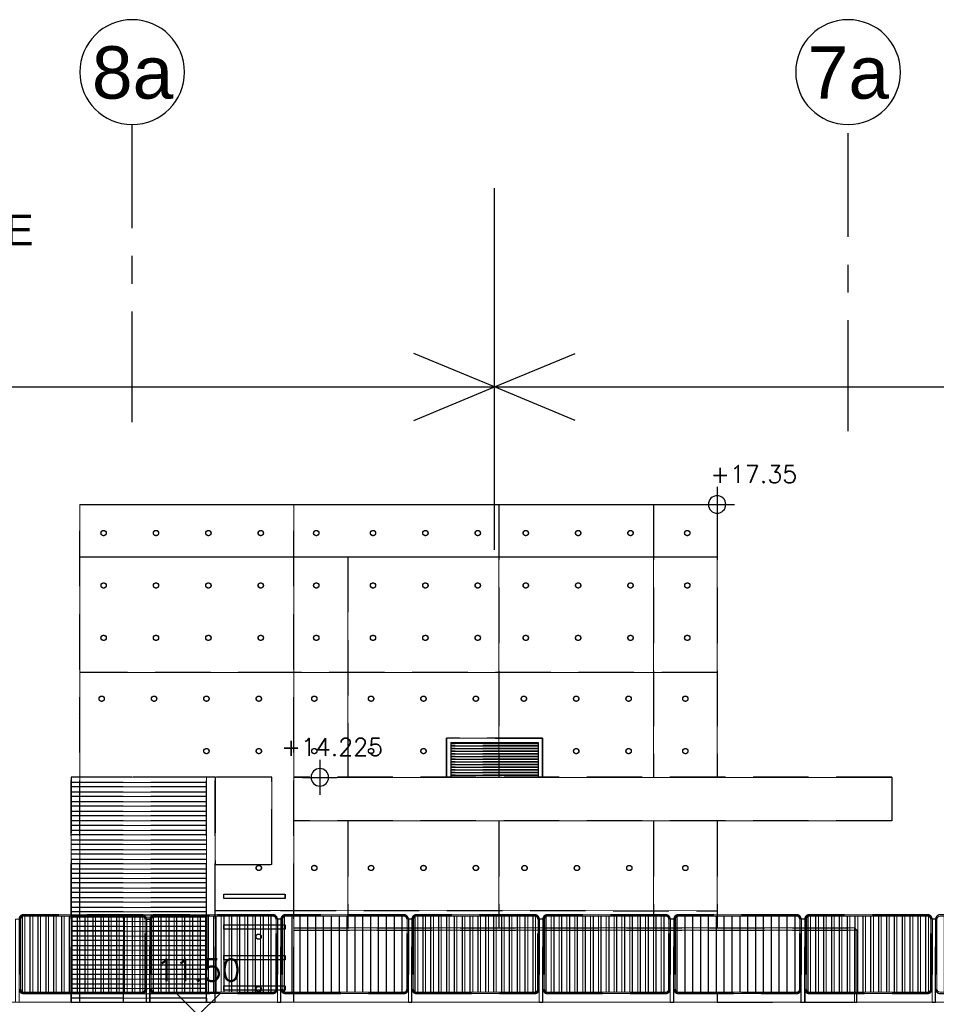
# Model space of a CAD drawing. Header units: millimetres. Extents: x 113048 to 489828, y -130780 to 23393.
# Tile 8 of 98: x 150781 to 161281, y -116394 to -105118. Entities that reach past the tile are written whole.
import ezdxf
from ezdxf.enums import TextEntityAlignment as Align

# ---------------------------------------------------------------- set-up
doc = ezdxf.new("R2010")
doc.units = ezdxf.units.MM
doc.header["$LTSCALE"] = 100
for name, pattern in [('DASHDOT', [1, 0.5, -0.25, 0, -0.25]), ('Grid Line', [22.225, 12.7, -3.175, 3.175, -3.175]), ('Hidden', [9.525, 6.35, -3.175])]:
    doc.linetypes.add(name, pattern=pattern)
for name, color, linetype in [('+C-160', 160, 'Hidden'), ('+C-201', 201, 'Continuous'), ('DLN020__', 6, 'DASHDOT'), ('DLN040__', 7, 'Continuous'), ('DLN980__', 1, 'Continuous'), ('LEVEL', 7, 'Continuous')]:
    doc.layers.add(name, color=color, linetype=linetype)
for name, color, linetype, lineweight in [('A-GLAZ', 8, 'Continuous', 9), ('A-WALL', 2, 'Continuous', 9), ('Metal Railing', 251, 'Continuous', 9)]:
    doc.layers.add(name, color=color, linetype=linetype, lineweight=lineweight)
doc.styles.add('romans', font='romans.shx')
doc.styles.add('SWISS MD BT', font='swiss.ttf')

# ---------------------------------------------------------------- blocks, each defined once
blk = doc.blocks.new('ELEX')
at = {"layer": 'LEVEL'}
for p, q in [((0, 0.5), (0, -0.5)), ((0.5, 0), (-0.5, 0))]:
    blk.add_line(p, q, dxfattribs=at)
blk.add_circle((0, 0), 0.25, dxfattribs=at)
at = {"layer": 'LEVEL', "style": 'romans'}
blk.add_attdef('ELEX', (0.257, 0.354), '', height=0.5, dxfattribs=at)
blk = doc.blocks.new('ELSECT')
at = {"layer": 'LEVEL'}
for p, q in [((-0.5, 0.5), (0, 0)), ((0.5, 0.5), (-0.5, 0.5)), ((0, 0), (0.5, 0.5))]:
    blk.add_line(p, q, dxfattribs=at)
at = {"layer": 'LEVEL', "style": 'romans'}
blk.add_attdef('ELSECT', text='', height=1, dxfattribs=at).set_placement((0, 1), align=Align.CENTER)
blk = doc.blocks.new('L1500 Metal Railing')
h = blk.add_hatch()
h.set_pattern_fill('_USER', color=256, scale=90, angle=228.6498, pattern_type=0)
h.set_pattern_definition([(90, (2e-07, 885), (-90, -1e-14), [])])
edge = h.paths.add_edge_path()
edge.add_line((-680, 15), (680, 15))
edge.add_arc((680, 50), 35, 270, 360)
edge.add_line((715, 50), (715, 850))
edge.add_arc((680, 850), 35, 360, 450)
edge.add_line((680, 885), (-680, 885))
edge.add_arc((-680, 850), 35, 450, 540)
edge.add_line((-715, 850), (-715, 50))
edge.add_arc((-680, 50), 35, 180, 270)
for points in [[(-770, -100), (-730, -100), (-730, 850), (-770, 850)], [(730, -100), (770, -100), (770, 850), (730, 850)]]:
    blk.add_lwpolyline(points, close=True)
for points in [[(-680, 0), (680, 0, 0.414214), (730, 50), (730, 850, 0.414214), (680, 900), (-680, 900, 0.414214), (-730, 850), (-730, 50, 0.414214)], [(-680, 15), (680, 15, 0.414214), (715, 50), (715, 850, 0.414214), (680, 885), (-680, 885, 0.414214), (-715, 850), (-715, 50, 0.414214)]]:
    blk.add_lwpolyline(points, format="xyb", close=True)
blk = doc.blocks.new('Grid - Bubble - 4mm-251209-Black Box Lvl _0_00_G_F- Kahlen')
at = {"layer": 'DLN020__', "linetype": 'Continuous'}
blk.add_circle((0, 0), 4, dxfattribs=at)
blk = doc.blocks.new('A$C713849A3')
at = {"layer": '+C-160'}
h = blk.add_hatch(dxfattribs=at)
h.set_pattern_fill('_USER', color=256, scale=90, angle=228.6498, pattern_type=0)
h.set_pattern_definition([(90, (-106677.76, -17605.06), (-90, -1e-14), [])])
edge = h.paths.add_edge_path()
edge.add_line((-107358, -18475), (-105998, -18475))
edge.add_arc((-105998, -18440), 35, 270, 360)
edge.add_line((-105963, -18440), (-105963, -17640))
edge.add_arc((-105998, -17640), 35, 360, 450)
edge.add_line((-105998, -17605), (-107358, -17605))
edge.add_arc((-107358, -17640), 35, 450, 540)
edge.add_line((-107393, -17640), (-107393, -18440))
edge.add_arc((-107358, -18440), 35, 180, 270)
h = blk.add_hatch(dxfattribs=at)
h.set_pattern_fill('_USER', color=256, scale=90, angle=228.6498, pattern_type=0)
h.set_pattern_definition([(90, (-105177.76, -17605.06), (-90, -1e-14), [])])
edge = h.paths.add_edge_path()
edge.add_line((-105858, -18475), (-104498, -18475))
edge.add_arc((-104498, -18440), 35, 270, 360)
edge.add_line((-104463, -18440), (-104463, -17640))
edge.add_arc((-104498, -17640), 35, 360, 450)
edge.add_line((-104498, -17605), (-105858, -17605))
edge.add_arc((-105858, -17640), 35, 450, 540)
edge.add_line((-105893, -17640), (-105893, -18440))
edge.add_arc((-105858, -18440), 35, 180, 270)
h = blk.add_hatch(dxfattribs=at)
h.set_pattern_fill('_USER', color=256, scale=90, angle=228.6498, pattern_type=0)
h.set_pattern_definition([(90, (-103677.76, -17605.06), (-90, -1e-14), [])])
edge = h.paths.add_edge_path()
edge.add_line((-104358, -18475), (-102998, -18475))
edge.add_arc((-102998, -18440), 35, 270, 360)
edge.add_line((-102963, -18440), (-102963, -17640))
edge.add_arc((-102998, -17640), 35, 360, 450)
edge.add_line((-102998, -17605), (-104358, -17605))
edge.add_arc((-104358, -17640), 35, 450, 540)
edge.add_line((-104393, -17640), (-104393, -18440))
edge.add_arc((-104358, -18440), 35, 180, 270)
h = blk.add_hatch(dxfattribs=at)
h.set_pattern_fill('_USER', color=256, scale=90, angle=228.6498, pattern_type=0)
h.set_pattern_definition([(90, (-102177.76, -17605.06), (-90, -1e-14), [])])
edge = h.paths.add_edge_path()
edge.add_line((-102858, -18475), (-101498, -18475))
edge.add_arc((-101498, -18440), 35, 270, 360)
edge.add_line((-101463, -18440), (-101463, -17640))
edge.add_arc((-101498, -17640), 35, 360, 450)
edge.add_line((-101498, -17605), (-102858, -17605))
edge.add_arc((-102858, -17640), 35, 450, 540)
edge.add_line((-102893, -17640), (-102893, -18440))
edge.add_arc((-102858, -18440), 35, 180, 270)
h = blk.add_hatch(dxfattribs=at)
h.set_pattern_fill('_USER', color=256, scale=90, angle=228.6498, pattern_type=0)
h.set_pattern_definition([(90, (-100677.76, -17605.06), (-90, -1e-14), [])])
edge = h.paths.add_edge_path()
edge.add_line((-101358, -18475), (-99998, -18475))
edge.add_arc((-99998, -18440), 35, 270, 360)
edge.add_line((-99963, -18440), (-99963, -17640))
edge.add_arc((-99998, -17640), 35, 360, 450)
edge.add_line((-99998, -17605), (-101358, -17605))
edge.add_arc((-101358, -17640), 35, 450, 540)
edge.add_line((-101393, -17640), (-101393, -18440))
edge.add_arc((-101358, -18440), 35, 180, 270)
h = blk.add_hatch(dxfattribs=at)
h.set_pattern_fill('_USER', color=256, scale=90, angle=228.6498, pattern_type=0)
h.set_pattern_definition([(90, (-99177.76, -17605.06), (-90, -1e-14), [])])
edge = h.paths.add_edge_path()
edge.add_line((-99858, -18475), (-98498, -18475))
edge.add_arc((-98498, -18440), 35, 270, 360)
edge.add_line((-98463, -18440), (-98463, -17640))
edge.add_arc((-98498, -17640), 35, 360, 450)
edge.add_line((-98498, -17605), (-99858, -17605))
edge.add_arc((-99858, -17640), 35, 450, 540)
edge.add_line((-99893, -17640), (-99893, -18440))
edge.add_arc((-99858, -18440), 35, 180, 270)
h = blk.add_hatch(dxfattribs=at)
h.set_pattern_fill('_USER', color=256, scale=90, angle=228.6498, pattern_type=0)
h.set_pattern_definition([(90, (-97677.76, -17605.06), (-90, -1e-14), [])])
edge = h.paths.add_edge_path()
edge.add_line((-98358, -18475), (-96998, -18475))
edge.add_arc((-96998, -18440), 35, 270, 360)
edge.add_line((-96963, -18440), (-96963, -17640))
edge.add_arc((-96998, -17640), 35, 360, 450)
edge.add_line((-96998, -17605), (-98358, -17605))
edge.add_arc((-98358, -17640), 35, 450, 540)
edge.add_line((-98393, -17640), (-98393, -18440))
edge.add_arc((-98358, -18440), 35, 180, 270)
for p, q in [((-106712, -18590, -2), (-106712, -12890, -2)), ((-106712, -12890, -2), (-104411, -12890, -2)), ((-104411, -12890, -2), (-99411, -12890, -2)), ((-104261, -18590, -1), (-104261, -12890, -2)), ((-101911, -12890, -2), (-101911, -16015, -2)), ((-100139, -12890, -2), (-100139, -16015, -2)), ((-99411, -12890, -2), (-99411, -16015, -2)), ((-106712, -13490, -2), (-104411, -13490, -2)), ((-104411, -13490, -2), (-99411, -13490, -2)), ((-103640, -13490, -2), (-103640, -16015, -2)), ((-104261, -14815, -1), (-106712, -14815, -2)), ((-99411, -14815, -2), (-104411, -14815, -2)), ((-101410, -15565, -2), (-102510, -15565, -2)), ((-102510, -16015, -2), (-102510, -15565, -2)), ((-102460, -15615, -2), (-101460, -15615, -2)), ((-102460, -15615, -2), (-102460, -16015, -2)), ((-101460, -15625, -2), (-102460, -15625, -2)), ((-101460, -15630, -2), (-102460, -15630, -2)), ((-101460, -15655, -2), (-102460, -15655, -2)), ((-101460, -15660, -2), (-102460, -15660, -2)), ((-101954, -15565, -2), (-101410, -15565, -2)), ((-101460, -15615, -2), (-101460, -16015, -2)), ((-101410, -15565, -2), (-101410, -16015, -2)), ((-101410, -16015, -2), (-101410, -15565, -2)), ((-101460, -15685, -2), (-102460, -15685, -2)), ((-101460, -15690, -2), (-102460, -15690, -2)), ((-101460, -15716, -2), (-102460, -15716, -2)), ((-101460, -15721, -2), (-102460, -15721, -2)), ((-101460, -15746, -2), (-102460, -15746, -2)), ((-101460, -15751, -2), (-102460, -15751, -2)), ((-101460, -15776, -2), (-102460, -15776, -2)), ((-101460, -15781, -2), (-102460, -15781, -2)), ((-101460, -15807, -2), (-102460, -15807, -2)), ((-101460, -15812, -2), (-102460, -15812, -2)), ((-101460, -15837, -2), (-102460, -15837, -2)), ((-101460, -15842, -2), (-102460, -15842, -2)), ((-101460, -15867, -2), (-102460, -15867, -2)), ((-101460, -15872, -2), (-102460, -15872, -2)), ((-101460, -15898, -2), (-102460, -15898, -2)), ((-101460, -15903, -2), (-102460, -15903, -2)), ((-101460, -15928, -2), (-102460, -15928, -2)), ((-101460, -15933, -2), (-102460, -15933, -2)), ((-101460, -15959, -2), (-102460, -15959, -2)), ((-101460, -15964, -2), (-102460, -15964, -2)), ((-101460, -15989, -2), (-102460, -15989, -2)), ((-101460, -15994, -2), (-102460, -15994, -2)), ((-106812, -18590, -2), (-106812, -16015, -2)), ((-105162, -16015, -2), (-106812, -16015, -1)), ((-105262, -16075, 0), (-106812, -16075, 0)), ((-105262, -18590, -2), (-105262, -16015, -2)), ((-105162, -18590, -2), (-105162, -16015, -2)), ((-97411, -16015, -2), (-104261, -16015, -1)), ((-97411, -16015, -2), (-97411, -16515, -2)), ((-105262, -16125, 0), (-106812, -16125, 0)), ((-105262, -16185, 0), (-106812, -16185, 0)), ((-105262, -16235, 0), (-106812, -16235, 0)), ((-105262, -16295, 0), (-106812, -16295, 0)), ((-105262, -16345, 0), (-106812, -16345, 0)), ((-105262, -16405, 0), (-106812, -16405, 0)), ((-105262, -16455, 0), (-106812, -16455, 0)), ((-105262, -16515, 0), (-106812, -16515, 0)), ((-105262, -16565, 0), (-106812, -16565, 0)), ((-97411, -16515, -2), (-104261, -16515, -1)), ((-103640, -16515, -2), (-103640, -17740, -2)), ((-101911, -16515, -2), (-101911, -17740, -2)), ((-100139, -16515, -2), (-100139, -17740, -2)), ((-99411, -16515, -2), (-99411, -17740, -2)), ((-105262, -16625, 0), (-106812, -16625, 0)), ((-105262, -16675, 0), (-106812, -16675, 0)), ((-105262, -16735, 0), (-106812, -16735, 0)), ((-105262, -16785, 0), (-106812, -16785, 0)), ((-105262, -16845, 0), (-106812, -16845, 0)), ((-105262, -16895, 0), (-106812, -16895, 0)), ((-105262, -16955, 0), (-106812, -16955, 0)), ((-105262, -17005, 0), (-106812, -17005, 0)), ((-105262, -17065, 0), (-106812, -17065, 0)), ((-105262, -17115, 0), (-106812, -17115, 0)), ((-105262, -17175, 0), (-106812, -17175, 0)), ((-105262, -17225, 0), (-106812, -17225, 0)), ((-105262, -17285, 0), (-106812, -17285, 0)), ((-105262, -17335, 0), (-106812, -17335, 0)), ((-105262, -17395, 0), (-106812, -17395, 0)), ((-105262, -17445, 0), (-106812, -17445, 0)), ((-105262, -17505, 0), (-106812, -17505, 0)), ((-105262, -17555, 0), (-106812, -17555, 0)), ((-105162, -17540, -1), (-104261, -17540, -1)), ((-104411, -17540, -2), (-99411, -17543, -2)), ((-105262, -17615, 0), (-106812, -17615, 0)), ((-105262, -17665, 0), (-106812, -17665, 0)), ((-105262, -17725, 0), (-106812, -17725, 0)), ((-105262, -17775, 0), (-106812, -17775, 0)), ((-104261, -17740, -2), (-97836, -17740, -2)), ((-104261, -17765, -2), (-97811, -17765, -2)), ((-97836, -17740, -2), (-97836, -18590, -2)), ((-97836, -17740, -2), (-97811, -17765, -2)), ((-97811, -17765, -2), (-97811, -18590, -2)), ((-105262, -17835, 0), (-106812, -17835, 0)), ((-105262, -17885, 0), (-106812, -17885, 0)), ((-105262, -17945, 0), (-106812, -17945, 0)), ((-105262, -17995, 0), (-106812, -17995, 0)), ((-105262, -18055, 0), (-106812, -18055, 0)), ((-105262, -18105, 0), (-106812, -18105, 0)), ((-105262, -18165, 0), (-106812, -18165, 0)), ((-105262, -18215, 0), (-106812, -18215, 0)), ((-105262, -18275, 0), (-106812, -18275, 0)), ((-105262, -18325, 0), (-106812, -18325, 0)), ((-105262, -18385, 0), (-106812, -18385, 0)), ((-105262, -18435, 0), (-106812, -18435, 0)), ((-105262, -18495, 0), (-106812, -18495, 0)), ((-105262, -18545, 0), (-106812, -18545, 0))]:
    blk.add_line(p, q, dxfattribs=at)
for points, elevation in [([(-102510, -16015), (-101410, -16015), (-101410, -15565), (-102510, -15565)], -2), ([(-104512, -16015), (-105162, -16015), (-105162, -17015), (-104512, -17015)], -2), ([(-105061, -17354), (-104361, -17354), (-104361, -17404), (-105061, -17404)], -1), ([(-105948, -18590), (-105908, -18590), (-105908, -17640), (-105948, -17640)], -1), ([(-105948, -18590), (-105908, -18590), (-105908, -17640), (-105948, -17640)], -1), ([(-104448, -18590), (-104408, -18590), (-104408, -17640), (-104448, -17640)], -1), ([(-104448, -18590), (-104408, -18590), (-104408, -17640), (-104448, -17640)], -1), ([(-102948, -18590), (-102908, -18590), (-102908, -17640), (-102948, -17640)], -1), ([(-102948, -18590), (-102908, -18590), (-102908, -17640), (-102948, -17640)], -1), ([(-101448, -18590), (-101408, -18590), (-101408, -17640), (-101448, -17640)], -1), ([(-101448, -18590), (-101408, -18590), (-101408, -17640), (-101448, -17640)], -1), ([(-99948, -18590), (-99908, -18590), (-99908, -17640), (-99948, -17640)], -1), ([(-99948, -18590), (-99908, -18590), (-99908, -17640), (-99948, -17640)], -1), ([(-98448, -18590), (-98408, -18590), (-98408, -17640), (-98448, -17640)], -1), ([(-98448, -18590), (-98408, -18590), (-98408, -17640), (-98448, -17640)], -1), ([(-96948, -18590), (-96908, -18590), (-96908, -17640), (-96948, -17640)], -1), ([(-96948, -18590), (-96908, -18590), (-96908, -17640), (-96948, -17640)], -1), ([(-105061, -17704), (-104361, -17704), (-104361, -17754), (-105061, -17754)], -1), ([(-105061, -18054), (-104361, -18054), (-104361, -18104), (-105061, -18104)], -1), ([(-105061, -18404), (-104361, -18404), (-104361, -18454), (-105061, -18454)], -1)]:
    blk.add_lwpolyline(points, close=True, dxfattribs=dict(at, elevation=elevation))
for points, elevation in [([(-106812, -17590), (-105998, -17590, -0.414214), (-105948, -17640), (-105908, -17640, -0.414214), (-105858, -17590), (-105162, -17590), (-105162, -17015), (-104512, -17015), (-104512, -16015), (-106812, -16015)], -2), ([(-107358, -18490), (-105998, -18490, 0.414214), (-105948, -18440), (-105948, -17640, 0.414214), (-105998, -17590), (-107358, -17590, 0.414214), (-107408, -17640), (-107408, -18440, 0.414214)], -1), ([(-105858, -18490), (-104498, -18490, 0.414214), (-104448, -18440), (-104448, -17640, 0.414214), (-104498, -17590), (-105858, -17590, 0.414214), (-105908, -17640), (-105908, -18440, 0.414214)], -1), ([(-104358, -18490), (-102998, -18490, 0.414214), (-102948, -18440), (-102948, -17640, 0.414214), (-102998, -17590), (-104358, -17590, 0.414214), (-104408, -17640), (-104408, -18440, 0.414214)], -1), ([(-102858, -18490), (-101498, -18490, 0.414214), (-101448, -18440), (-101448, -17640, 0.414214), (-101498, -17590), (-102858, -17590, 0.414214), (-102908, -17640), (-102908, -18440, 0.414214)], -1), ([(-101358, -18490), (-99998, -18490, 0.414214), (-99948, -18440), (-99948, -17640, 0.414214), (-99998, -17590), (-101358, -17590, 0.414214), (-101408, -17640), (-101408, -18440, 0.414214)], -1), ([(-99858, -18490), (-98498, -18490, 0.414214), (-98448, -18440), (-98448, -17640, 0.414214), (-98498, -17590), (-99858, -17590, 0.414214), (-99908, -17640), (-99908, -18440, 0.414214)], -1), ([(-98358, -18490), (-96998, -18490, 0.414214), (-96948, -18440), (-96948, -17640, 0.414214), (-96998, -17590), (-98358, -17590, 0.414214), (-98408, -17640), (-98408, -18440, 0.414214)], -1), ([(-96858, -18490), (-95498, -18490, 0.414214), (-95448, -18440), (-95448, -17640, 0.414214), (-95498, -17590), (-96858, -17590, 0.414214), (-96908, -17640), (-96908, -18440, 0.414214)], -1), ([(-107358, -18475), (-105998, -18475, 0.414214), (-105963, -18440), (-105963, -17640, 0.414214), (-105998, -17605), (-107358, -17605, 0.414214), (-107393, -17640), (-107393, -18440, 0.414214)], -1), ([(-105858, -18475), (-104498, -18475, 0.414214), (-104463, -18440), (-104463, -17640, 0.414214), (-104498, -17605), (-105858, -17605, 0.414214), (-105893, -17640), (-105893, -18440, 0.414214)], -1), ([(-104358, -18475), (-102998, -18475, 0.414214), (-102963, -18440), (-102963, -17640, 0.414214), (-102998, -17605), (-104358, -17605, 0.414214), (-104393, -17640), (-104393, -18440, 0.414214)], -1), ([(-102858, -18475), (-101498, -18475, 0.414214), (-101463, -18440), (-101463, -17640, 0.414214), (-101498, -17605), (-102858, -17605, 0.414214), (-102893, -17640), (-102893, -18440, 0.414214)], -1), ([(-101358, -18475), (-99998, -18475, 0.414214), (-99963, -18440), (-99963, -17640, 0.414214), (-99998, -17605), (-101358, -17605, 0.414214), (-101393, -17640), (-101393, -18440, 0.414214)], -1), ([(-99858, -18475), (-98498, -18475, 0.414214), (-98463, -18440), (-98463, -17640, 0.414214), (-98498, -17605), (-99858, -17605, 0.414214), (-99893, -17640), (-99893, -18440, 0.414214)], -1), ([(-98358, -18475), (-96998, -18475, 0.414214), (-96963, -18440), (-96963, -17640, 0.414214), (-96998, -17605), (-98358, -17605, 0.414214), (-98393, -17640), (-98393, -18440, 0.414214)], -1), ([(-106812, -18590), (-105948, -18590), (-105948, -18440, -0.414214), (-105998, -18490), (-106812, -18490)], -2), ([(-105908, -18590), (-105162, -18590), (-105162, -18490), (-105858, -18490, -0.414214), (-105908, -18440)], -1), ([(-99411, -18590), (-98448, -18590), (-98448, -18440, -0.414214), (-98498, -18490), (-99411, -18490)], 0), ([(-98408, -18590), (-97811, -18590), (-97811, -18490), (-98358, -18490, -0.414214), (-98408, -18440)], -1)]:
    blk.add_lwpolyline(points, format="xyb", close=True, dxfattribs=dict(at, elevation=elevation))
at = {"layer": '+C-160', "elevation": -2}
blk.add_lwpolyline([(-106212, -18590), (-106212, -17590), (-105262, -17590), (-105262, -18590)], dxfattribs=at)
at = {"layer": '+C-160'}
for centre in [(-106439, -13218, -1), (-105839, -13218, -1), (-105239, -13218, 0), (-104639, -13218, 0), (-104003, -13218, 0), (-103353, -13218, -1), (-102753, -13218, 0), (-102153, -13218, 0), (-101603, -13218, 0), (-101003, -13218, 1), (-100403, -13218, 1), (-99753, -13218, 0), (-106439, -13818, -1), (-105839, -13818, -1), (-105239, -13818, 0), (-104639, -13818, 0), (-104003, -13818, 0), (-103353, -13818, -1), (-102753, -13818, 0), (-102153, -13818, 0), (-101603, -13818, 0), (-101003, -13818, 1), (-100403, -13818, 1), (-99753, -13818, 0), (-106439, -14418, -1), (-105839, -14418, -1), (-105239, -14418, 0), (-104639, -14418, 0), (-104003, -14418, 0), (-103353, -14418, -1), (-102753, -14418, 0), (-102153, -14418, 0), (-101603, -14418, 0), (-101003, -14418, 1), (-100403, -14418, 1), (-99753, -14418, 0), (-106461, -15115, 0), (-105861, -15115, 0), (-105261, -15115, 1), (-104661, -15115, 1), (-104025, -15115, 1), (-103375, -15115, 0), (-102775, -15115, 1), (-102175, -15115, 1), (-101625, -15115, 1), (-101025, -15115, 2), (-100425, -15115, 2), (-99775, -15115, 1), (-105261, -15715, 1), (-104661, -15715, 1), (-104025, -15715, 1), (-103375, -15715, 0), (-102775, -15715, 1), (-101025, -15715, 2), (-100425, -15715, 2), (-99775, -15715, 1), (-104661, -17053, -2), (-104025, -17053, -2), (-103375, -17053, -2), (-102775, -17053, -2), (-102175, -17053, -1), (-101617, -17054, -3), (-101017, -17054, -2), (-100417, -17054, -1), (-99775, -17054, -1), (-104663, -17840, 1), (-104663, -18440, 1)]:
    blk.add_circle(centre, 30, dxfattribs=at)

msp = doc.modelspace()

# ---------------------------------------------------------------- linework, layer by layer
at = {"layer": '+C-201', "elevation": -0.4}
msp.add_lwpolyline([(151369.4, -116369.8), (152233.2, -116369.8), (152233.2, -116219.8, -0.4142136), (152183.2, -116269.8), (151369.4, -116269.8)], format="xyb", close=True, dxfattribs=at)
at = {"layer": '+C-201'}
msp.add_lwpolyline([(152273.2, -116369.8), (153019.4, -116369.8), (153019.4, -116269.8), (152323.2, -116269.8, -0.4142136), (152273.2, -116219.8)], format="xyb", close=True, dxfattribs=at)
msp.add_line((139569.7, -109324.1), (228094.9, -109324.1))
at = {"color": 1}
for p, q in [((151469.4, -110669.8, -0.4), (153769.7, -110669.8, -0.4)), ((153769.7, -110669.8, -0.4), (158769.7, -110669.8, -0.4)), ((151469.4, -111269.8, -0.4), (153769.7, -111269.8, -0.4)), ((153769.7, -111269.8, -0.4), (158769.7, -111269.8, -0.4))]:
    msp.add_line(p, q, dxfattribs=at)
at = {"color": 1, "elevation": 0}
for points in [[(153119.7, -115134.2), (153819.7, -115134.2), (153819.7, -115184.2), (153119.7, -115184.2)], [(153119.7, -115484.2), (153819.7, -115484.2), (153819.7, -115534.2), (153119.7, -115534.2)], [(153119.7, -115834.2), (153819.7, -115834.2), (153819.7, -115884.2), (153119.7, -115884.2)], [(153119.7, -116184.2), (153819.7, -116184.2), (153819.7, -116234.2), (153119.7, -116234.2)]]:
    msp.add_lwpolyline(points, close=True, dxfattribs=at)
at = {"color": 1, "linetype": 'Continuous'}
for centre in [(151742.2, -110997.4, 0), (152342.2, -110997.4, 0.7), (152942.2, -110997.4, 1.4), (153542.2, -110997.4, 1.4), (154178.2, -110997.4, 1.5), (154828.2, -110997.4, 0.8), (155428.2, -110997.4, 1.5), (156028.2, -110997.4, 1.5), (156578.3, -110997.4, 1.8), (157178.3, -110997.4, 2.5), (157778.3, -110997.4, 2.5), (158428.3, -110997.4, 1.4), (151742.2, -111597.4, 0), (152342.2, -111597.4, 0.7), (152942.2, -111597.4, 1.4), (153542.2, -111597.4, 1.4), (154178.2, -111597.4, 1.5), (154828.2, -111597.4, 0.8), (155428.2, -111597.4, 1.5), (156028.2, -111597.4, 1.5), (156578.3, -111597.4, 1.8), (157178.3, -111597.4, 2.5), (157778.3, -111597.4, 2.5), (158428.3, -111597.4, 1.4), (151742.2, -112197.4, 0), (152342.2, -112197.4, 0.7), (152942.2, -112197.4, 1.4), (153542.2, -112197.4, 1.4), (154178.2, -112197.4, 1.5), (154828.2, -112197.4, 0.8), (155428.2, -112197.4, 1.5), (156028.2, -112197.4, 1.5), (156578.3, -112197.4, 1.8), (157178.3, -112197.4, 2.5), (157778.3, -112197.4, 2.5), (158428.3, -112197.4, 1.4), (151719.6, -112894.8, 1), (152319.6, -112894.8, 1.7), (152919.6, -112894.8, 2.4), (153519.6, -112894.8, 2.4), (154155.6, -112894.8, 2.5), (154805.6, -112894.8, 1.8), (155405.6, -112894.8, 2.5), (156005.6, -112894.8, 2.5), (156555.7, -112894.8, 2.8), (157155.7, -112894.8, 3.5), (157755.7, -112894.8, 3.5), (158405.7, -112894.8, 2.4), (152919.6, -113494.8, 2.4), (153519.6, -113494.8, 2.4), (154155.6, -113494.8, 2.5), (154805.6, -113494.8, 1.8), (155405.6, -113494.8, 2.5), (157155.7, -113494.8, 3.5), (157755.7, -113494.8, 3.5), (158405.7, -113494.8, 2.4), (153519.6, -114832.7, -0.3), (154155.6, -114832.7, -0.4), (154805.6, -114832.7, -1.1), (155405.6, -114832.7, -0.4), (156005.6, -114832.7, 0.3), (156563.8, -114833.5, -1.1), (157163.8, -114833.5, -0.4), (157763.8, -114833.5, 0.3), (158405.7, -114833.5, 0.2), (153517.8, -115619.8, 2.4), (153517.8, -116219.8, 2.4)]:
    msp.add_circle(centre, 30, dxfattribs=at)
at = {"layer": 'A-GLAZ', "color": 1}
for p, q in [((156770.9, -113345, -0.4), (155670.9, -113345, -0.4)), ((155670.9, -113795, -0.4), (155670.9, -113345, -0.4)), ((155720.9, -113395, -0.4), (156720.9, -113395, -0.4)), ((155720.9, -113395, -0.4), (155720.9, -113795, -0.4)), ((156720.9, -113404.3, -0.4), (155720.9, -113404.3, -0.4)), ((156720.9, -113409.3, -0.4), (155720.9, -113409.3, -0.4)), ((156720.9, -113434.7, -0.4), (155720.9, -113434.7, -0.4)), ((156720.9, -113395, -0.4), (156720.9, -113795, -0.4)), ((156770.9, -113795, -0.4), (156770.9, -113345, -0.4)), ((156720.9, -113439.7, -0.4), (155720.9, -113439.7, -0.4)), ((156720.9, -113465, -0.4), (155720.9, -113465, -0.4)), ((156720.9, -113470, -0.4), (155720.9, -113470, -0.4)), ((156720.9, -113495.4, -0.4), (155720.9, -113495.4, -0.4)), ((156720.9, -113500.4, -0.4), (155720.9, -113500.4, -0.4)), ((156720.9, -113525.8, -0.4), (155720.9, -113525.8, -0.4)), ((156720.9, -113530.8, -0.4), (155720.9, -113530.8, -0.4)), ((156720.9, -113556.1, -0.4), (155720.9, -113556.1, -0.4)), ((156720.9, -113561.1, -0.4), (155720.9, -113561.1, -0.4)), ((156720.9, -113586.5, -0.4), (155720.9, -113586.5, -0.4)), ((156720.9, -113591.5, -0.4), (155720.9, -113591.5, -0.4)), ((156720.9, -113616.8, -0.4), (155720.9, -113616.8, -0.4)), ((156720.9, -113621.8, -0.4), (155720.9, -113621.8, -0.4)), ((156720.9, -113647.2, -0.4), (155720.9, -113647.2, -0.4)), ((156720.9, -113652.2, -0.4), (155720.9, -113652.2, -0.4)), ((156720.9, -113677.5, -0.4), (155720.9, -113677.5, -0.4)), ((156720.9, -113682.5, -0.4), (155720.9, -113682.5, -0.4)), ((156720.9, -113707.9, -0.4), (155720.9, -113707.9, -0.4)), ((156720.9, -113712.9, -0.4), (155720.9, -113712.9, -0.4)), ((156720.9, -113738.3, -0.4), (155720.9, -113738.3, -0.4)), ((156720.9, -113743.3, -0.4), (155720.9, -113743.3, -0.4)), ((156720.9, -113768.6, -0.4), (155720.9, -113768.6, -0.4)), ((156720.9, -113773.6, -0.4), (155720.9, -113773.6, -0.4))]:
    msp.add_line(p, q, dxfattribs=at)
at = {"layer": 'A-WALL', "color": 1}
for p, q in [((151469.4, -116369.8, -0.4), (151469.4, -110669.8, -0.4)), ((153920, -116369.8, 0.3), (153920, -110669.8, -0.5)), ((156269.7, -110669.8, -0.4), (156269.7, -113795, -0.4)), ((158041.7, -110669.8, -0.5), (158041.7, -113795, -0.5)), ((158769.7, -110669.8, -0.4), (158769.7, -113795, -0.5)), ((154541.4, -111269.8, -0.4), (154541.4, -113795, -0.4)), ((153920, -112595, 0.4), (151469.4, -112595, -0.3)), ((158769.7, -112595, -0.4), (153769.7, -112595, -0.3)), ((156226.9, -113345, -0.4), (156770.9, -113345, -0.4)), ((156770.9, -113345, -0.4), (156770.9, -113795, -0.4)), ((151369.4, -116369.8, -0.4), (151369.4, -113794.8, -0.4)), ((153019.4, -113794.8, -0.4), (151369.4, -113794.8, 0.1)), ((152919.4, -113854.8, 1), (151369.4, -113854.8, 1)), ((152919.4, -116369.8, -0.4), (152919.4, -113794.8, -0.4)), ((153019.4, -116369.8, -0.4), (153019.4, -113794.8, -0.4)), ((160769.7, -113795, -0.4), (153920, -113795, 0.4)), ((160769.7, -113795, -0.5), (160769.7, -114294.8, -0.5)), ((152919.4, -113904.8, 1), (151369.4, -113904.8, 1)), ((152919.4, -113964.8, 1), (151369.4, -113964.8, 1)), ((152919.4, -114014.8, 1), (151369.4, -114014.8, 1)), ((152919.4, -114074.8, 1), (151369.4, -114074.8, 1)), ((152919.4, -114124.8, 1), (151369.4, -114124.8, 1)), ((152919.4, -114184.8, 1), (151369.4, -114184.8, 1)), ((152919.4, -114234.8, 1), (151369.4, -114234.8, 1)), ((152919.4, -114294.8, 1), (151369.4, -114294.8, 1)), ((160769.7, -114294.8, -0.5), (153920, -114294.8, 0.4)), ((154541.4, -114294.8, -0.4), (154541.4, -115519.8, -0.4)), ((156269.7, -114294.8, -0.4), (156269.7, -115519.8, -0.4)), ((158041.7, -114294.8, -0.5), (158041.7, -115519.8, -0.5)), ((158769.7, -114294.8, -0.5), (158769.7, -115519.8, -0.5)), ((152919.4, -114344.8, 1), (151369.4, -114344.8, 1)), ((152919.4, -114404.8, 1), (151369.4, -114404.8, 1)), ((152919.4, -114454.8, 1), (151369.4, -114454.8, 1)), ((152919.4, -114514.8, 1), (151369.4, -114514.8, 1)), ((152919.4, -114564.8, 1), (151369.4, -114564.8, 1)), ((152919.4, -114624.8, 1), (151369.4, -114624.8, 1)), ((152919.4, -114674.8, 1), (151369.4, -114674.8, 1)), ((152919.4, -114734.8, 1), (151369.4, -114734.8, 1)), ((152919.4, -114784.8, 1), (151369.4, -114784.8, 1)), ((152919.4, -114844.8, 1), (151369.4, -114844.8, 1)), ((152919.4, -114894.8, 1), (151369.4, -114894.8, 1)), ((152919.4, -114954.8, 1), (151369.4, -114954.8, 1)), ((152919.4, -115004.8, 1), (151369.4, -115004.8, 1)), ((152919.4, -115064.8, 1), (151369.4, -115064.8, 1)), ((152919.4, -115114.8, 1), (151369.4, -115114.8, 1)), ((152919.4, -115174.8, 1), (151369.4, -115174.8, 1)), ((152919.4, -115224.8, 1), (151369.4, -115224.8, 1)), ((152919.4, -115284.8, 1), (151369.4, -115284.8, 1)), ((152919.4, -115334.8, 1), (151369.4, -115334.8, 1)), ((153019.4, -115319.8, 0.7), (153920, -115319.8, 0.4)), ((153769.7, -115319.8, -0.4), (158769.7, -115322.8, -0.4)), ((152919.4, -115394.8, 1), (151369.4, -115394.8, 1)), ((152919.4, -115444.8, 1), (151369.4, -115444.8, 1)), ((152919.4, -115504.8, 1), (151369.4, -115504.8, 1)), ((152919.4, -115554.8, 1), (151369.4, -115554.8, 1)), ((153920, -115519.8, -0.4), (160344.7, -115519.8, -1)), ((153920, -115544.8, -0.4), (160369.7, -115544.8, -1)), ((160344.7, -115519.8, -0.5), (160344.7, -116369.8, -0.5)), ((160344.7, -115519.8, -0.5), (160369.7, -115544.8, -1)), ((160369.7, -115544.8, -0.5), (160369.7, -116369.8, -0.5)), ((152919.4, -115614.8, 1), (151369.4, -115614.8, 1)), ((152919.4, -115664.8, 1), (151369.4, -115664.8, 1)), ((152919.4, -115724.8, 1), (151369.4, -115724.8, 1)), ((152919.4, -115774.8, 1), (151369.4, -115774.8, 1)), ((152919.4, -115834.8, 1), (151369.4, -115834.8, 1)), ((152919.4, -115884.8, 1), (151369.4, -115884.8, 1)), ((152919.4, -115944.8, 1), (151369.4, -115944.8, 1)), ((152919.4, -115994.8, 1), (151369.4, -115994.8, 1)), ((152919.4, -116054.8, 1), (151369.4, -116054.8, 1)), ((152919.4, -116104.8, 1), (151369.4, -116104.8, 1)), ((152919.4, -116164.8, 1), (151369.4, -116164.8, 1)), ((152919.4, -116214.8, 1), (151369.4, -116214.8, 1)), ((152919.4, -116274.8, 1), (151369.4, -116274.8, 1)), ((152919.4, -116324.8, 1), (151369.4, -116324.8, 1))]:
    msp.add_line(p, q, dxfattribs=at)
at = {"layer": 'A-WALL', "color": 1, "elevation": -0.4}
msp.add_lwpolyline([(153669.4, -113794.8), (153019.4, -113794.8), (153019.4, -114794.8), (153669.4, -114794.8)], close=True, dxfattribs=at)
msp.add_lwpolyline([(151969.4, -116369.8), (151969.4, -115369.8), (152919.4, -115369.8), (152919.4, -116369.8)], dxfattribs=at)
at = {"layer": 'DLN020__', "linetype": 'Grid Line'}
for p, q in [((152069.7, -109729.1, -0.1), (152069.7, -106318, -0.1)), ((160269.7, -109829.1, -0.1), (160269.7, -106418, -0.1))]:
    msp.add_line(p, q, dxfattribs=at)
at = {"layer": 'DLN040__', "color": 5}
for p, q in [((156219.7, -111189.5), (156219.7, -107047)), ((121862.4, -109324.1), (237286.5, -109324.1))]:
    msp.add_line(p, q, dxfattribs=at)
for points in [[(155295.8, -109706.7), (156219.7, -109324.1), (155295.8, -108941.4)], [(157143.6, -109706.7), (156219.7, -109324.1), (157143.6, -108941.4)]]:
    msp.add_lwpolyline(points, dxfattribs=at)
at = {"layer": 'DLN980__', "color": 1, "elevation": -0.3}
msp.add_lwpolyline([(151469.4, -113126.6), (151467.6, -113124.8), (151469.4, -113118.7)], dxfattribs=at)
at = {"layer": 'Metal Railing'}
msp.add_line((168823.2, -116369.8), (121199.2, -116369.8), dxfattribs=at)

# ---------------------------------------------------------------- block references
at = {"layer": '+C-160'}
msp.add_blockref('A$C713849A3', (258181, -97779.7, 1.4), dxfattribs=at)
at = {"layer": 'DLN020__', "xscale": -149.9999999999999, "yscale": 149.9999999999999, "zscale": 149.9999999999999, "rotation": 180}
for p in [(152069.7, -105718, -0.1), (160269.7, -105718, -0.1)]:
    msp.add_blockref('Grid - Bubble - 4mm-251209-Black Box Lvl _0_00_G_F- Kahlen', p, dxfattribs=at)
at = {"layer": 'LEVEL'}
ref = msp.add_blockref('ELEX', (158769.7, -110669.8, -0.4), dxfattribs=dict(at, xscale=-400, yscale=400, zscale=400, rotation=1.965124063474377e-08))
ref.add_attrib('ELEX', '+17.35', (158694, -110422.7, -0.4), dxfattribs={"height": 200, "style": 'romans'})
ref = msp.add_blockref('ELEX', (154218.9, -113795, -0.3), dxfattribs=dict(at, xscale=-400, yscale=400, zscale=400, rotation=359.999999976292))
ref.add_attrib('ELEX', '+14.225', (153777.7, -113548, -0.3), dxfattribs={"height": 200, "style": 'romans'})
ref = msp.add_blockref('ELSECT', (152826.8, -116519.8), dxfattribs=dict(at, xscale=500.0000000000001, yscale=500.0000000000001, zscale=500.0000000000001))
ref.add_attrib('ELSECT', '11.50', dxfattribs={"height": 250, "rotation": 0, "style": 'romans'}).set_placement((152826.8, -116127.4), align=Align.CENTER)
at = {"layer": 'Metal Railing'}
for p in [(151503.2, -116269.8), (153003.2, -116269.8), (154503.2, -116269.8), (156003.2, -116269.8), (157503.2, -116269.8), (159003.2, -116269.8), (160503.2, -116269.8), (162003.2, -116269.8)]:
    msp.add_blockref('L1500 Metal Railing', p, dxfattribs=at)

# ---------------------------------------------------------------- texts
at = {"layer": 'DLN020__', "color": 3, "char_height": 600, "width": 1209.6, "attachment_point": 2, "rotation": 360, "line_spacing_factor": 1.00667}
for s, insert in [('{\\fSwis721 BT|b0|i0|c0|p34;8a}', (152073.9, -105422.3, -0.1)), ('{\\fSwis721 BT|b0|i0|c0|p34;7a}', (160273.9, -105422.3, -0.1))]:
    msp.add_mtext(s, dxfattribs=dict(at, insert=insert))
at = {"layer": 'DLN040__', "color": 5, "insert": (145126.9, -108974.1), "char_height": 350, "width": 6000, "attachment_point": 7, "rotation": 0, "style": 'SWISS MD BT'}
msp.add_mtext('RETAINING STRUCTURE IN FORM OF SOIL TANK\\P(BD REF: 6/4075/14(P))', dxfattribs=at)

doc.saveas('drawing.dxf')
